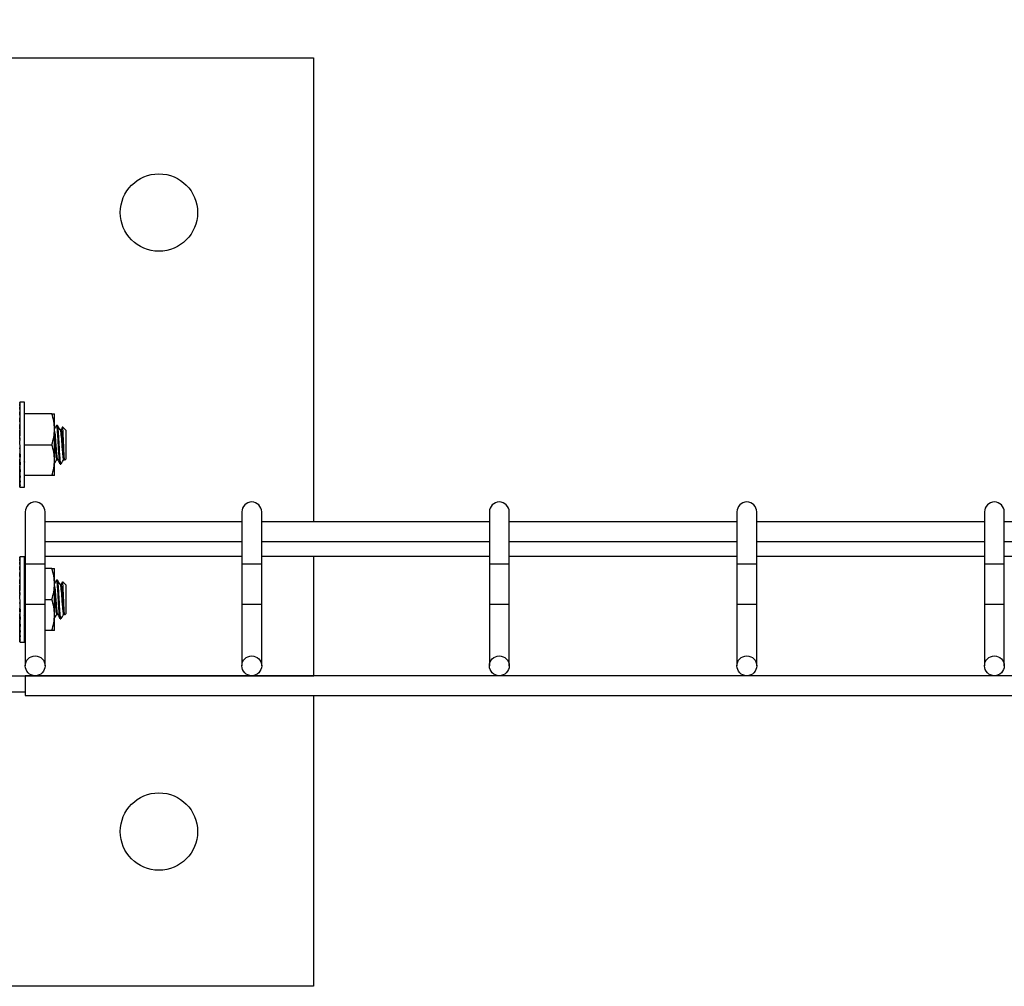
# Model space of a CAD drawing. Header units: inches. Extents: x 0.2 to 10.8, y 0.2 to 8.2.
# Tile 23 of 57: x 3.212 to 3.543, y 6.754 to 7.079. Entities that reach past the tile are written whole.
import ezdxf

# ---------------------------------------------------------------- set-up
doc = ezdxf.new("R2010")
doc.units = ezdxf.units.IN
doc.header["$MEASUREMENT"] = 0
doc.layers.add('DIMENSIONS', color=140, linetype='Continuous', lineweight=25)
doc.styles.add('SLDTEXTSTYLE0', font='TXT', dxfattribs={"width": 0.7})
doc.dimstyles.new('SLDDIMSTYLE0', dxfattribs={"dimtxt": 0.084961, "dimasz": 0.13, "dimexe": 0, "dimexo": 0.0625, "dimgap": 0.02124, "dimtad": 0, "dimtih": 1, "dimtoh": 1, "dimlfac": 24, "dimrnd": 1e-09, "dimzin": 12, "dimdsep": 46, "dimtxsty": 'SLDTEXTSTYLE0', "dimsah": 1, "dimcen": 0.09, "dimadec": 0, "dimazin": 3, "dimtfac": 1, "dimtofl": 0, "dimtmove": 0, "dimatfit": 3, "dimfxl": 0, "dimfrac": 2, "dimtolj": 1, "dimtzin": 12, "dimarcsym": 0})

# ---------------------------------------------------------------- blocks, each defined once
blk = doc.blocks.new('_D_7')
at = {"layer": 'DIMENSIONS'}
for p, q in [((3.10216, 7.00739), (3.10216, 7.58526)), ((5.23757, 7.00739), (5.23757, 7.58526)), ((3.10216, 7.46026), (3.84321, 7.46026)), ((3.95833, 7.46026), (3.9298, 7.46026)), ((3.9298, 7.46026), (3.9298, 7.32523)), ((4.35216, 7.46026), (4.38069, 7.46026)), ((4.38069, 7.46026), (4.38069, 7.32523)), ((5.23757, 7.46026), (4.46728, 7.46026)), ((3.9298, 7.32523), (3.95833, 7.32523)), ((4.38069, 7.32523), (4.35216, 7.32523))]:
    blk.add_line(p, q, dxfattribs=at)
for points in [[(3.10216, 7.46026), (3.23216, 7.44026), (3.23216, 7.48026)], [(5.23757, 7.46026), (5.10757, 7.48026), (5.10757, 7.44026)]]:
    blk.add_solid(points, dxfattribs=at)
at = {"layer": 'DIMENSIONS', "char_height": 0.083333, "attachment_point": 1, "style": 'SLDTEXTSTYLE0'}
for s, insert in [('51.25', (3.99367, 7.5867)), ('1301.8', (3.95833, 7.43265))]:
    blk.add_mtext(s, dxfattribs=dict(at, insert=insert))

msp = doc.modelspace()

# ---------------------------------------------------------------- linework, layer by layer
for p, q in [((2.99799, 7.06656), (3.31049, 7.06656)), ((3.31049, 7.06656), (3.31049, 6.91039)), ((3.2117, 6.9506), (3.21153, 6.9506)), ((3.21153, 6.9506), (3.21154, 6.95006)), ((3.2117, 6.95006), (3.21153, 6.95006)), ((3.21153, 6.95006), (3.21154, 6.94898)), ((3.2117, 6.94898), (3.21153, 6.94898)), ((3.21153, 6.94898), (3.21154, 6.94742)), ((3.2117, 6.94742), (3.21153, 6.94742)), ((3.21153, 6.94742), (3.21155, 6.94544)), ((3.2132, 6.95067), (3.21162, 6.95067)), ((3.2132, 6.92203), (3.2132, 6.95067)), ((3.21154, 6.94661), (3.21153, 6.94661)), ((3.2117, 6.94544), (3.21153, 6.94544)), ((3.21153, 6.94544), (3.21155, 6.9431)), ((3.22232, 6.94677), (3.2132, 6.94677)), ((3.22325, 6.94156), (3.22325, 6.94677)), ((3.2117, 6.9431), (3.21153, 6.9431)), ((3.21153, 6.9431), (3.21156, 6.94119)), ((3.22325, 6.93114), (3.22325, 6.94156)), ((3.22426, 6.94286), (3.22397, 6.94286)), ((3.22542, 6.94136), (3.22516, 6.94136)), ((3.22716, 6.94112), (3.22601, 6.94227)), ((3.22716, 6.93158), (3.22716, 6.94112)), ((3.2117, 6.94051), (3.21153, 6.94051)), ((3.21153, 6.94051), (3.21156, 6.93933)), ((3.2117, 6.93775), (3.21153, 6.93775)), ((3.2117, 6.93495), (3.21153, 6.93775)), ((3.21153, 6.93495), (3.21156, 6.93534)), ((3.2117, 6.93495), (3.21153, 6.93495)), ((3.21156, 6.93534), (3.21168, 6.93534)), ((3.2132, 6.93635), (3.22232, 6.93635)), ((3.21153, 6.93219), (3.21156, 6.93337)), ((3.2117, 6.93219), (3.21153, 6.93219)), ((3.21153, 6.9296), (3.21156, 6.93151)), ((3.21156, 6.93337), (3.21163, 6.93337)), ((3.21156, 6.93151), (3.21157, 6.93151)), ((3.22325, 6.92593), (3.22325, 6.93114)), ((3.22397, 6.93134), (3.22424, 6.93134)), ((3.22629, 6.93134), (3.22658, 6.93134)), ((3.22672, 6.93114), (3.22716, 6.93158)), ((3.2117, 6.9296), (3.21153, 6.9296)), ((3.21153, 6.92726), (3.21155, 6.92932)), ((3.22513, 6.92984), (3.22542, 6.92984)), ((3.22552, 6.93004), (3.22542, 6.92984)), ((3.2117, 6.92726), (3.21153, 6.92726)), ((3.21153, 6.92528), (3.21155, 6.92709)), ((3.21153, 6.92609), (3.21154, 6.92609)), ((3.2117, 6.92528), (3.21153, 6.92528)), ((3.21153, 6.92372), (3.21154, 6.92518)), ((3.22232, 6.92593), (3.2132, 6.92593)), ((3.2117, 6.92372), (3.21153, 6.92372)), ((3.21153, 6.92264), (3.21154, 6.92367)), ((3.2117, 6.92264), (3.21153, 6.92264)), ((3.21153, 6.9221), (3.21154, 6.92263)), ((3.2117, 6.9221), (3.21153, 6.9221)), ((3.21162, 6.92203), (3.2132, 6.92203)), ((3.21341, 6.91373), (3.21341, 6.89623)), ((3.22007, 6.89623), (3.22007, 6.91373)), ((3.28632, 6.91373), (3.28632, 6.89623)), ((3.29299, 6.89623), (3.29299, 6.91373)), ((3.36966, 6.91373), (3.36966, 6.89623)), ((3.37632, 6.89623), (3.37632, 6.91373)), ((3.45299, 6.91373), (3.45299, 6.89623)), ((3.45966, 6.89623), (3.45966, 6.91373)), ((3.53632, 6.91373), (3.53632, 6.89623)), ((3.54299, 6.89623), (3.54299, 6.91373)), ((3.28632, 6.91039), (3.22007, 6.91039)), ((3.36966, 6.91039), (3.29299, 6.91039)), ((3.45299, 6.91039), (3.37632, 6.91039)), ((3.53632, 6.91039), (3.45966, 6.91039)), ((3.61966, 6.91039), (3.54299, 6.91039)), ((3.22007, 6.90373), (3.28632, 6.90373)), ((3.29299, 6.90373), (3.36966, 6.90373)), ((3.37632, 6.90373), (3.45299, 6.90373)), ((3.45966, 6.90373), (3.53632, 6.90373)), ((3.54299, 6.90373), (3.61966, 6.90373)), ((3.2117, 6.89852), (3.21153, 6.89852)), ((3.21153, 6.89852), (3.21154, 6.89797)), ((3.2117, 6.89797), (3.21153, 6.89797)), ((3.21153, 6.89797), (3.21154, 6.8969)), ((3.2132, 6.89859), (3.21162, 6.89859)), ((3.2132, 6.86994), (3.2132, 6.89859)), ((3.22007, 6.89881), (3.28632, 6.89881)), ((3.29299, 6.89881), (3.36966, 6.89881)), ((3.31049, 6.89881), (3.31049, 6.8586)), ((3.37632, 6.89881), (3.45299, 6.89881)), ((3.45966, 6.89881), (3.53632, 6.89881)), ((3.54299, 6.89881), (3.61966, 6.89881)), ((3.2117, 6.8969), (3.21153, 6.8969)), ((3.21153, 6.8969), (3.21154, 6.89534)), ((3.2117, 6.89534), (3.21153, 6.89534)), ((3.21153, 6.89534), (3.21155, 6.89335)), ((3.21154, 6.89453), (3.21153, 6.89453)), ((3.21341, 6.89468), (3.2132, 6.89468)), ((3.21341, 6.89623), (3.21341, 6.88268)), ((3.21341, 6.89623), (3.21674, 6.89623)), ((3.21674, 6.89623), (3.22007, 6.89623)), ((3.22007, 6.88268), (3.22007, 6.89623)), ((3.22232, 6.89468), (3.22007, 6.89468)), ((3.22325, 6.88948), (3.22325, 6.89468)), ((3.28632, 6.89623), (3.28632, 6.88268)), ((3.28632, 6.89623), (3.28966, 6.89623)), ((3.28966, 6.89623), (3.29299, 6.89623)), ((3.29299, 6.88268), (3.29299, 6.89623)), ((3.36966, 6.89623), (3.36966, 6.88268)), ((3.36966, 6.89623), (3.37299, 6.89623)), ((3.37299, 6.89623), (3.37632, 6.89623)), ((3.37632, 6.88268), (3.37632, 6.89623)), ((3.45299, 6.89623), (3.45299, 6.88268)), ((3.45299, 6.89623), (3.45632, 6.89623)), ((3.45632, 6.89623), (3.45966, 6.89623)), ((3.45966, 6.88268), (3.45966, 6.89623)), ((3.53632, 6.89623), (3.53632, 6.88268)), ((3.53632, 6.89623), (3.53966, 6.89623)), ((3.53966, 6.89623), (3.54299, 6.89623)), ((3.54299, 6.88268), (3.54299, 6.89623)), ((3.2117, 6.89335), (3.21153, 6.89335)), ((3.21153, 6.89335), (3.21155, 6.89102)), ((3.2117, 6.89102), (3.21153, 6.89102)), ((3.21153, 6.89102), (3.21156, 6.8891)), ((3.2117, 6.88842), (3.21153, 6.88842)), ((3.21153, 6.88842), (3.21156, 6.88725)), ((3.22325, 6.87906), (3.22325, 6.88948)), ((3.22426, 6.89078), (3.22397, 6.89078)), ((3.22542, 6.88927), (3.22516, 6.88927)), ((3.22716, 6.88904), (3.22601, 6.89019)), ((3.22716, 6.87949), (3.22716, 6.88904)), ((3.2117, 6.88567), (3.21153, 6.88567)), ((3.2117, 6.88286), (3.21153, 6.88567)), ((3.21153, 6.88286), (3.21156, 6.88326)), ((3.2117, 6.88286), (3.21153, 6.88286)), ((3.21153, 6.88011), (3.21156, 6.88129)), ((3.21156, 6.88326), (3.21168, 6.88326)), ((3.21156, 6.88129), (3.21163, 6.88129)), ((3.2132, 6.88427), (3.21341, 6.88427)), ((3.21341, 6.88268), (3.21341, 6.86193)), ((3.21341, 6.88268), (3.22007, 6.88268)), ((3.22007, 6.88427), (3.22232, 6.88427)), ((3.22007, 6.86193), (3.22007, 6.88268)), ((3.28632, 6.88268), (3.28632, 6.86193)), ((3.28632, 6.88268), (3.29299, 6.88268)), ((3.29299, 6.86193), (3.29299, 6.88268)), ((3.36966, 6.88268), (3.36966, 6.86193)), ((3.36966, 6.88268), (3.37632, 6.88268)), ((3.37632, 6.86193), (3.37632, 6.88268)), ((3.45299, 6.88268), (3.45299, 6.86193)), ((3.45299, 6.88268), (3.45966, 6.88268)), ((3.45966, 6.86193), (3.45966, 6.88268)), ((3.53632, 6.88268), (3.53632, 6.86193)), ((3.53632, 6.88268), (3.54299, 6.88268)), ((3.54299, 6.86193), (3.54299, 6.88268)), ((3.2117, 6.88011), (3.21153, 6.88011)), ((3.21153, 6.87752), (3.21156, 6.87943)), ((3.21156, 6.87943), (3.21157, 6.87943)), ((3.22325, 6.87385), (3.22325, 6.87906)), ((3.22397, 6.87926), (3.22424, 6.87926)), ((3.22552, 6.87795), (3.22542, 6.87776)), ((3.22629, 6.87926), (3.22658, 6.87926)), ((3.22672, 6.87906), (3.22716, 6.87949)), ((3.2117, 6.87752), (3.21153, 6.87752)), ((3.21153, 6.87518), (3.21155, 6.87724)), ((3.2117, 6.87518), (3.21153, 6.87518)), ((3.21153, 6.8732), (3.21155, 6.875)), ((3.22513, 6.87776), (3.22542, 6.87776)), ((3.21153, 6.87401), (3.21154, 6.87401)), ((3.2117, 6.8732), (3.21153, 6.8732)), ((3.21153, 6.87164), (3.21154, 6.87309)), ((3.2117, 6.87164), (3.21153, 6.87164)), ((3.21153, 6.87056), (3.21154, 6.87159)), ((3.21341, 6.87385), (3.2132, 6.87385)), ((3.22232, 6.87385), (3.22007, 6.87385)), ((3.2117, 6.87056), (3.21153, 6.87056)), ((3.21153, 6.87001), (3.21154, 6.87055)), ((3.2117, 6.87001), (3.21153, 6.87001)), ((3.21162, 6.86994), (3.2132, 6.86994)), ((3.20322, 6.8586), (3.31053, 6.8586)), ((5.12632, 6.8586), (3.21341, 6.8586)), ((3.21341, 6.8586), (3.21341, 6.85193)), ((3.21341, 6.85302), (3.18553, 6.85302)), ((3.21341, 6.85193), (5.12632, 6.85193)), ((3.31049, 6.85193), (3.31049, 6.75406)), ((3.31049, 6.75406), (2.99799, 6.75406))]:
    msp.add_line(p, q)
for centre, radius in [((3.25841, 7.01448), 0.01302), ((3.21674, 6.86193), 0.00333), ((3.28966, 6.86193), 0.00333), ((3.37299, 6.86193), 0.00333), ((3.45632, 6.86193), 0.00333), ((3.53966, 6.86193), 0.00333), ((3.25841, 6.80614), 0.01302)]:
    msp.add_circle(centre, radius)
for centre in [(3.21674, 6.91373), (3.28966, 6.91373), (3.37299, 6.91373), (3.45632, 6.91373), (3.53966, 6.91373)]:
    msp.add_arc(centre, 0.00333, 0, 180)
for centre, major_axis, ratio, start_param, end_param in [((3.21162, 6.93635), (0, 0.01432), 0.059359, 6.185011, 6.38136), ((3.21162, 6.93635), (-0.00017, 0.01432), 0.05821, 5.987985, 6.184334), ((3.21162, 6.93635), (-0.00033, 0.01432), 0.054812, 5.791063, 5.987412), ((3.21162, 6.93635), (-0.00047, 0.01432), 0.049301, 5.594332, 5.790682), ((3.21162, 6.93635), (0.00047, 0.01432), 0.049301, 0.668167, 0.688853), ((3.21162, 6.93635), (-0.0006, 0.01432), 0.041899, 5.397851, 5.5942), ((3.21162, 6.93635), (-0.00071, 0.01432), 0.032898, 5.201637, 5.397987), ((3.21162, 6.93635), (-0.00079, 0.01432), 0.022647, 5.005671, 5.20202), ((3.21162, 6.93635), (-0.00056, 0.01026), 0.022647, 5.128366, 5.20202), ((3.21162, 6.93635), (-0.00083, 0.01432), 0.011541, 4.809892, 5.006241), ((3.21162, 6.93635), (-0.0006, 0.01026), 0.011541, 4.848974, 5.006241), ((3.21162, 6.93635), (-0.00083, 0.01432), 0.011541, 1.668299, 1.864649), ((3.21162, 6.93635), (-0.00079, 0.01432), 0.022647, 1.864078, 2.060428), ((3.21162, 6.93635), (-0.00071, 0.01432), 0.032898, 2.060045, 2.256394), ((3.21162, 6.93635), (-0.0006, 0.01432), 0.041899, 2.256258, 2.452608), ((3.21162, 6.93635), (-0.00047, 0.01432), 0.049301, 2.452739, 2.649089), ((3.21162, 6.93635), (-0.00033, 0.01432), 0.054812, 2.64947, 2.845819), ((3.21162, 6.93635), (-0.00017, 0.01432), 0.05821, 2.846392, 3.042741), ((3.21162, 6.93635), (0, 0.01432), 0.059359, 3.043418, 3.141593), ((3.21162, 6.88427), (0, 0.01432), 0.059359, 6.185011, 6.38136), ((3.21162, 6.88427), (-0.00017, 0.01432), 0.05821, 5.987985, 6.184334), ((3.21162, 6.88427), (-0.00033, 0.01432), 0.054812, 5.791063, 5.987412), ((3.21162, 6.88427), (-0.00047, 0.01432), 0.049301, 5.594332, 5.790682), ((3.21162, 6.88427), (0.00047, 0.01432), 0.049301, 0.668167, 0.688853), ((3.21162, 6.88427), (-0.0006, 0.01432), 0.041899, 5.397851, 5.5942), ((3.21162, 6.88427), (-0.00071, 0.01432), 0.032898, 5.201637, 5.397987), ((3.21162, 6.88427), (-0.00079, 0.01432), 0.022647, 5.005671, 5.20202), ((3.21162, 6.88427), (-0.00083, 0.01432), 0.011541, 4.809892, 5.006241), ((3.21162, 6.88427), (-0.00056, 0.01026), 0.022647, 5.128366, 5.20202), ((3.21162, 6.88427), (-0.0006, 0.01026), 0.011541, 4.848974, 5.006241), ((3.21162, 6.88427), (-0.00083, 0.01432), 0.011541, 1.668299, 1.864649), ((3.21162, 6.88427), (-0.00079, 0.01432), 0.022647, 1.864078, 2.060428), ((3.21162, 6.88427), (-0.00071, 0.01432), 0.032898, 2.060045, 2.256394), ((3.21162, 6.88427), (-0.0006, 0.01432), 0.041899, 2.256258, 2.452608), ((3.21162, 6.88427), (-0.00047, 0.01432), 0.049301, 2.452739, 2.649089), ((3.21162, 6.88427), (-0.00033, 0.01432), 0.054812, 2.64947, 2.845819), ((3.21162, 6.88427), (-0.00017, 0.01432), 0.05821, 2.846392, 3.042741), ((3.21162, 6.88427), (0, 0.01432), 0.059359, 3.043418, 3.141593)]:
    msp.add_ellipse(centre, major_axis=major_axis, ratio=ratio, start_param=start_param, end_param=end_param)
for points in [[(3.22325, 6.94156), (3.22325, 6.94334), (3.22289, 6.94507), (3.22232, 6.94677)], [(3.22232, 6.94677), (3.22289, 6.94677), (3.22325, 6.94677), (3.22325, 6.94677)], [(3.22232, 6.93635), (3.22289, 6.93805), (3.22325, 6.93978), (3.22325, 6.94156)], [(3.22325, 6.93114), (3.22325, 6.93292), (3.22289, 6.93465), (3.22232, 6.93635)], [(3.22232, 6.92593), (3.22289, 6.92764), (3.22325, 6.92936), (3.22325, 6.93114)], [(3.22325, 6.92593), (3.22325, 6.92593), (3.22289, 6.92593), (3.22232, 6.92593)], [(3.22325, 6.88948), (3.22325, 6.89125), (3.22289, 6.89298), (3.22232, 6.89468)], [(3.22232, 6.89468), (3.22289, 6.89468), (3.22325, 6.89468), (3.22325, 6.89468)], [(3.22232, 6.88427), (3.22289, 6.88597), (3.22325, 6.8877), (3.22325, 6.88948)], [(3.22325, 6.87906), (3.22325, 6.88084), (3.22289, 6.88257), (3.22232, 6.88427)], [(3.22232, 6.87385), (3.22289, 6.87555), (3.22325, 6.87728), (3.22325, 6.87906)], [(3.22325, 6.87385), (3.22325, 6.87385), (3.22289, 6.87385), (3.22232, 6.87385)]]:
    msp.add_open_spline(points, degree=3)
for points, knots in [([(3.22394, 6.94283), (3.22379, 6.94258), (3.22356, 6.94219), (3.22333, 6.94179), (3.22325, 6.94165)], [0, 0, 0, 0, 0.638976, 1, 1, 1, 1]), ([(3.22325, 6.94092), (3.22327, 6.94085), (3.22332, 6.94062), (3.22342, 6.93967), (3.22355, 6.93823), (3.22367, 6.93654), (3.22379, 6.93484), (3.22392, 6.9333), (3.22405, 6.93214), (3.22414, 6.93149), (3.2242, 6.93146), (3.22422, 6.93145)], [0, 0, 0, 0, 0.04922, 0.177562, 0.305895, 0.434367, 0.562732, 0.691073, 0.819543, 0.947927, 1, 1, 1, 1]), ([(3.2251, 6.92995), (3.22508, 6.92995), (3.22502, 6.92995), (3.22493, 6.93072), (3.22481, 6.93214), (3.22467, 6.93411), (3.22456, 6.93631), (3.22444, 6.93851), (3.2243, 6.94046), (3.22418, 6.94193), (3.22408, 6.94278), (3.224, 6.94278), (3.22397, 6.94278)], [0, 0, 0, 0, 0.038672, 0.149479, 0.260221, 0.370965, 0.484928, 0.592593, 0.703326, 0.814133, 0.924887, 1, 1, 1, 1]), ([(3.22542, 6.92984), (3.22538, 6.92991), (3.22529, 6.93005), (3.22518, 6.93114), (3.22505, 6.93279), (3.22493, 6.93463), (3.22483, 6.93656), (3.22473, 6.93851), (3.22459, 6.94046), (3.22447, 6.94193), (3.22437, 6.94278), (3.22429, 6.94278), (3.22426, 6.94278)], [0, 0, 0, 0, 0.104501, 0.21204, 0.31953, 0.427057, 0.500054, 0.604556, 0.712038, 0.819591, 0.927093, 1, 1, 1, 1]), ([(3.22519, 6.94131), (3.22504, 6.94156), (3.22475, 6.94206), (3.22445, 6.94257), (3.22431, 6.94282)], [0, 0, 0, 0, 0.499646, 1, 1, 1, 1]), ([(3.22519, 6.94119), (3.2252, 6.9412), (3.22527, 6.94121), (3.22536, 6.94041), (3.22552, 6.93893), (3.22569, 6.93672), (3.22584, 6.93445), (3.22601, 6.93275), (3.22614, 6.93157), (3.22624, 6.93147), (3.22629, 6.93141)], [0, 0, 0, 0, 0.043947, 0.166578, 0.29304, 0.453165, 0.610474, 0.73828, 0.860993, 1, 1, 1, 1]), ([(3.22538, 6.94127), (3.22539, 6.9413), (3.22545, 6.94146), (3.22555, 6.94116), (3.22566, 6.94038), (3.22579, 6.9391), (3.22592, 6.93752), (3.22603, 6.93581), (3.22616, 6.93416), (3.22629, 6.93274), (3.22641, 6.93178), (3.22651, 6.93132), (3.22656, 6.93139), (3.22658, 6.93141)], [0, 0, 0, 0, 0.030981, 0.134855, 0.238742, 0.342545, 0.446407, 0.550302, 0.654106, 0.757955, 0.861856, 0.965661, 1, 1, 1, 1]), ([(3.22594, 6.9423), (3.2259, 6.94223), (3.22572, 6.94191), (3.22554, 6.9416), (3.2254, 6.94136)], [0, 0, 0, 0, 0.236939, 1, 1, 1, 1]), ([(3.22671, 6.93116), (3.2267, 6.93115), (3.22667, 6.93102), (3.22661, 6.93136), (3.22654, 6.9322), (3.22646, 6.93356), (3.22639, 6.93503), (3.22633, 6.93663), (3.22626, 6.93828), (3.22618, 6.94003), (3.2261, 6.94137), (3.22604, 6.94217), (3.22599, 6.94222), (3.22597, 6.94224)], [0, 0, 0, 0, 0.015183, 0.11544, 0.215652, 0.318492, 0.423431, 0.483979, 0.5936, 0.703222, 0.812843, 0.922358, 1, 1, 1, 1]), ([(3.22325, 6.93822), (3.22328, 6.93784), (3.22336, 6.9369), (3.22347, 6.93517), (3.22364, 6.93326), (3.22379, 6.93182), (3.22391, 6.9312), (3.22397, 6.93135), (3.22397, 6.93135)], [0, 0, 0, 0, 0.128868, 0.3159796, 0.5109286, 0.7521557, 0.9958224, 1, 1, 1, 1]), ([(3.21289, 6.93096), (3.21295, 6.93085), (3.21306, 6.93067), (3.21316, 6.93049), (3.2132, 6.93042)], [0, 0, 0, 0, 0.623605, 1, 1, 1, 1]), ([(3.22317, 6.92991), (3.22331, 6.93015), (3.22358, 6.93063), (3.22386, 6.93111), (3.224, 6.93134)], [0, 0, 0, 0, 0.504485, 1, 1, 1, 1]), ([(3.22422, 6.93138), (3.22436, 6.93113), (3.22466, 6.93062), (3.22495, 6.93012), (3.2251, 6.92987)], [0, 0, 0, 0, 0.499685, 1, 1, 1, 1]), ([(3.22546, 6.92988), (3.22561, 6.93013), (3.2259, 6.93064), (3.2262, 6.93114), (3.22634, 6.93139)], [0, 0, 0, 0, 0.500303, 1, 1, 1, 1]), ([(3.22394, 6.89075), (3.22379, 6.8905), (3.22356, 6.8901), (3.22333, 6.88971), (3.22325, 6.88957)], [0, 0, 0, 0, 0.638976, 1, 1, 1, 1]), ([(3.22325, 6.88884), (3.22327, 6.88877), (3.22332, 6.88853), (3.22342, 6.88759), (3.22355, 6.88614), (3.22367, 6.88445), (3.22379, 6.88275), (3.22392, 6.88122), (3.22405, 6.88006), (3.22414, 6.87941), (3.2242, 6.87937), (3.22422, 6.87936)], [0, 0, 0, 0, 0.04922, 0.177562, 0.305895, 0.434367, 0.562732, 0.691073, 0.819543, 0.947927, 1, 1, 1, 1]), ([(3.2251, 6.87787), (3.22508, 6.87787), (3.22502, 6.87787), (3.22493, 6.87863), (3.22481, 6.88006), (3.22467, 6.88203), (3.22456, 6.88423), (3.22444, 6.88642), (3.2243, 6.88837), (3.22418, 6.88985), (3.22408, 6.89069), (3.224, 6.8907), (3.22397, 6.8907)], [0, 0, 0, 0, 0.038672, 0.149479, 0.260221, 0.370965, 0.484928, 0.592593, 0.703326, 0.814133, 0.924887, 1, 1, 1, 1]), ([(3.22542, 6.87776), (3.22538, 6.87782), (3.22529, 6.87796), (3.22518, 6.87906), (3.22505, 6.8807), (3.22493, 6.88254), (3.22483, 6.88448), (3.22473, 6.88642), (3.22459, 6.88837), (3.22447, 6.88985), (3.22437, 6.89069), (3.22429, 6.8907), (3.22426, 6.8907)], [0, 0, 0, 0, 0.104501, 0.21204, 0.31953, 0.427057, 0.500054, 0.604556, 0.712038, 0.819591, 0.927093, 1, 1, 1, 1]), ([(3.22519, 6.88922), (3.22504, 6.88948), (3.22475, 6.88998), (3.22445, 6.89049), (3.22431, 6.89074)], [0, 0, 0, 0, 0.499646, 1, 1, 1, 1]), ([(3.22519, 6.88911), (3.2252, 6.88911), (3.22527, 6.88913), (3.22536, 6.88832), (3.22552, 6.88684), (3.22569, 6.88464), (3.22584, 6.88237), (3.22601, 6.88067), (3.22614, 6.87949), (3.22624, 6.87938), (3.22629, 6.87933)], [0, 0, 0, 0, 0.043947, 0.166578, 0.29304, 0.453165, 0.610474, 0.73828, 0.860993, 1, 1, 1, 1]), ([(3.22538, 6.88918), (3.22539, 6.88922), (3.22545, 6.88938), (3.22555, 6.88908), (3.22566, 6.8883), (3.22579, 6.88702), (3.22592, 6.88544), (3.22603, 6.88372), (3.22616, 6.88207), (3.22629, 6.88066), (3.22641, 6.8797), (3.22651, 6.87923), (3.22656, 6.87931), (3.22658, 6.87932)], [0, 0, 0, 0, 0.030981, 0.134855, 0.238742, 0.342545, 0.446407, 0.550302, 0.654106, 0.757955, 0.861856, 0.965661, 1, 1, 1, 1]), ([(3.22594, 6.89022), (3.2259, 6.89014), (3.22572, 6.88983), (3.22554, 6.88951), (3.2254, 6.88927)], [0, 0, 0, 0, 0.236939, 1, 1, 1, 1]), ([(3.22671, 6.87908), (3.2267, 6.87906), (3.22667, 6.87894), (3.22661, 6.87928), (3.22654, 6.88011), (3.22646, 6.88148), (3.22639, 6.88295), (3.22633, 6.88455), (3.22626, 6.8862), (3.22618, 6.88795), (3.2261, 6.88928), (3.22604, 6.89008), (3.22599, 6.89013), (3.22597, 6.89015)], [0, 0, 0, 0, 0.015183, 0.11544, 0.215652, 0.318492, 0.423431, 0.483979, 0.5936, 0.703222, 0.812843, 0.922358, 1, 1, 1, 1]), ([(3.22325, 6.88614), (3.22328, 6.88575), (3.22336, 6.88482), (3.22347, 6.88308), (3.22364, 6.88118), (3.22379, 6.87973), (3.22391, 6.87912), (3.22397, 6.87926), (3.22397, 6.87927)], [0, 0, 0, 0, 0.128868, 0.3159796, 0.5109286, 0.7521557, 0.9958224, 1, 1, 1, 1]), ([(3.21289, 6.87888), (3.21295, 6.87877), (3.21306, 6.87859), (3.21316, 6.87841), (3.2132, 6.87834)], [0, 0, 0, 0, 0.623605, 1, 1, 1, 1]), ([(3.22317, 6.87783), (3.22331, 6.87807), (3.22358, 6.87855), (3.22386, 6.87902), (3.224, 6.87926)], [0, 0, 0, 0, 0.504485, 1, 1, 1, 1]), ([(3.22422, 6.8793), (3.22436, 6.87904), (3.22466, 6.87854), (3.22495, 6.87804), (3.2251, 6.87778)], [0, 0, 0, 0, 0.499685, 1, 1, 1, 1]), ([(3.22546, 6.8778), (3.22561, 6.87805), (3.2259, 6.87855), (3.2262, 6.87906), (3.22634, 6.87931)], [0, 0, 0, 0, 0.500303, 1, 1, 1, 1])]:
    msp.add_open_spline(points, degree=3, knots=knots)

# ---------------------------------------------------------------- dimensions: what is measured, and where the dimension line sits
at = {"layer": 'DIMENSIONS'}
dim = msp.add_linear_dim(base=(5.23757, 7.46026), p1=(3.10216, 6.95739), p2=(5.23757, 6.95739), dimstyle='SLDDIMSTYLE0', dxfattribs=at)
dim.commit()
dim.dimension.update_dxf_attribs({"geometry": '_D_7', "text_midpoint": (4.15524, 7.46026), "dimtype": 160})

doc.saveas('drawing.dxf')
